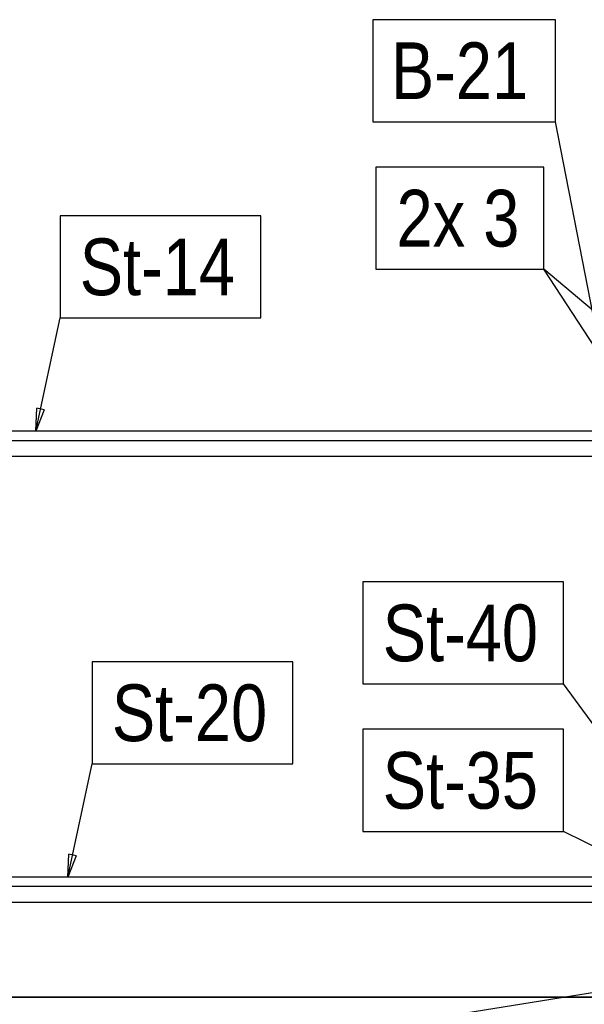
# Model space of a CAD drawing. Header units: millimetres. Extents: x -484 to 16958, y -454 to 3567.
# Tile 19 of 26: x 12331 to 13575, y 1170 to 3340. Entities that reach past the tile are written whole.
import ezdxf

# ---------------------------------------------------------------- set-up
doc = ezdxf.new("R2010")
doc.units = ezdxf.units.MM
doc.linetypes.add('ACAD_ISO04W100', pattern=[30, 24, -3, 0, -3])
for name, color, linetype in [('AS_Belki', 145, 'Continuous'), ('AS_Sciany betonowe', 252, 'Continuous'), ('AS_Siatki', 72, 'Continuous')]:
    doc.layers.add(name, color=color, linetype=linetype)
doc.styles.add('Arial Narrow', font='ARIALN.TTF', dxfattribs={"height": 5})

msp = doc.modelspace()

# ---------------------------------------------------------------- linework, layer by layer
at = {"color": 7}
for p, q in [((13630.7, 2502.4), (13511.8, 3115.3)), ((14345, 2065.7), (13486, 2790.3)), ((13761.4, 2367.8), (13486, 2790.3)), ((12366.1, 2433), (12419.7, 2683)), ((13767.5, 1550), (13529.5, 1876.1)), ((12436.8, 1450), (12490.4, 1700)), ((13975.4, 1328.6), (13529.5, 1551.1)), ((13959.2, 1254.1), (12902, 1084.6))]:
    msp.add_line(p, q, dxfattribs=at)
at = {"color": 0, "linetype": 'ByBlock', "lineweight": -2}
for p, q in [((12366.1, 2433), (12368.4, 2483.7)), ((12384.7, 2480.2), (12366.1, 2433)), ((12384.7, 2480.2), (12368.4, 2483.7)), ((12436.8, 1450), (12439.1, 1500.7)), ((12455.4, 1497.2), (12439.1, 1500.7)), ((12455.4, 1497.2), (12436.8, 1450))]:
    msp.add_line(p, q, dxfattribs=at)
at = {"color": 7}
for points in [[(13109.3, 3115.3), (13511.8, 3115.3), (13511.8, 3340.3), (13109.3, 3340.3), (13109.3, 3115.3)], [(13115.3, 2790.3), (13486, 2790.3), (13486, 3015.3), (13115.3, 3015.3), (13115.3, 2790.3)], [(12419.7, 2683), (12862, 2683), (12862, 2908), (12419.7, 2908), (12419.7, 2683)], [(13087.2, 1876.1), (13529.5, 1876.1), (13529.5, 2101.1), (13087.2, 2101.1), (13087.2, 1876.1)], [(12490.4, 1700), (12932.7, 1700), (12932.7, 1925), (12490.4, 1925), (12490.4, 1700)], [(13087.2, 1551.1), (13529.5, 1551.1), (13529.5, 1776.1), (13087.2, 1776.1), (13087.2, 1551.1)]]:
    msp.add_lwpolyline(points, dxfattribs=at)
at = {"layer": 'AS_Belki', "color": 145, "linetype": 'Continuous', "ltscale": 0.25}
for p, q in [((13626.1, 2433), (11654.2, 2433)), ((11655.6, 2413), (13627.6, 2413)), ((11669.4, 2378.4), (13617.6, 2378.4)), ((13696.8, 1450.1), (11724.9, 1450)), ((11726.3, 1430), (13698.3, 1430.1)), ((11740.1, 1395.4), (13688.2, 1395.4))]:
    msp.add_line(p, q, dxfattribs=at)
at = {"layer": 'AS_Sciany betonowe', "color": 145, "linetype": 'Continuous', "ltscale": 0.25}
msp.add_line((13789.1, 1185.6), (2330.8, 1185.6), dxfattribs=at)
at = {"layer": 'AS_Siatki', "color": 20, "linetype": 'ACAD_ISO04W100', "ltscale": 0.25}
for p, q in [((-54.1, 1185.6), (16080.8, 1185.6)), ((-49.6, 1185.6), (16001.6, 1185.6)), ((13564.1, 1185.6), (13314.1, 1185.6)), ((13564, 1185.6), (14282.2, 1185.6)), ((13564, 1185.6), (13564.1, 1185.6))]:
    msp.add_line(p, q, dxfattribs=at)

# ---------------------------------------------------------------- texts
at = {"color": 7, "style": 'Arial Narrow'}
for s, p in [('B-21', (13148.8, 3165.3)), ('2x 3', (13161.3, 2840.3)), ('St-14', (12463.2, 2733)), ('St-40', (13130.8, 1926.1)), ('St-20', (12533.9, 1750)), ('St-35', (13130.8, 1601.1))]:
    msp.add_text(s, height=125, dxfattribs=at).set_placement(p)

doc.saveas('drawing.dxf')
